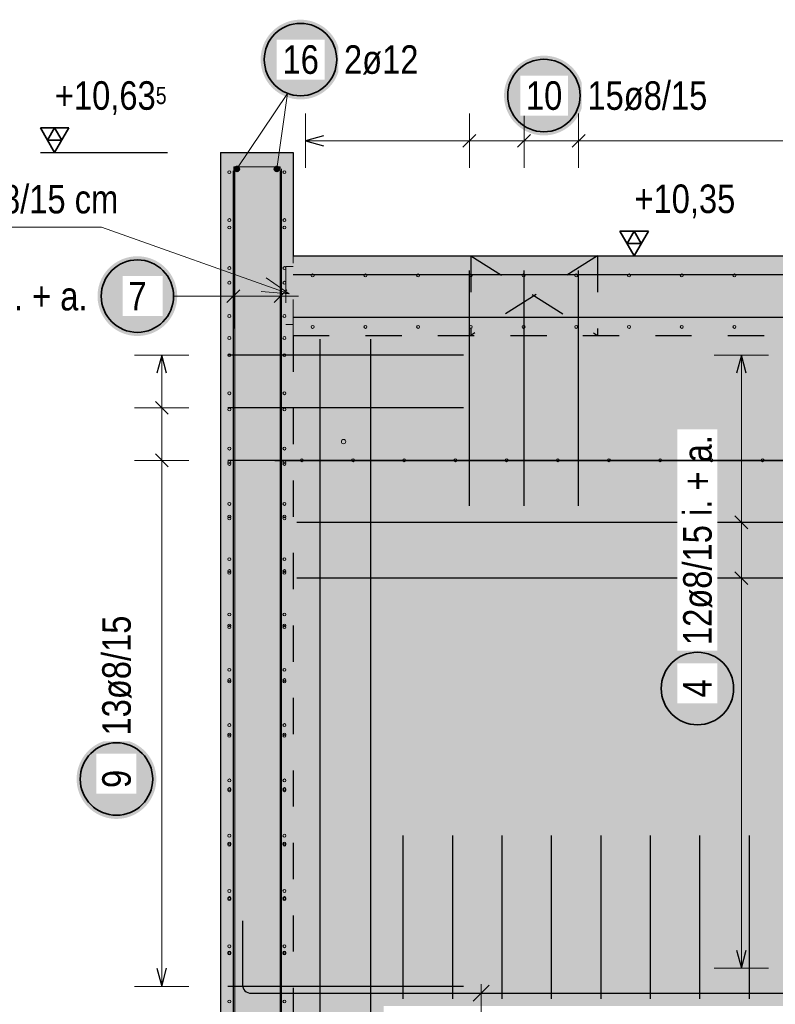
# Model space of a CAD drawing. Header units: millimetres. Extents: x -10.2 to 30.7, y 0 to 21.
# Tile 7 of 40: x 2 to 4.1, y 2.9 to 5.6. Entities that reach past the tile are written whole.
import ezdxf

# ---------------------------------------------------------------- set-up
doc = ezdxf.new("R2010")
doc.units = ezdxf.units.MM
doc.linetypes.add('HIDDEN', pattern=[0.375, 0.25, -0.125])
doc.layers.add('nplo Bewehrung', color=7, linetype='Continuous', lineweight=20)
doc.styles.add('Arial Narrow', font='ARIALN.TTF')

msp = doc.modelspace()

# ---------------------------------------------------------------- hatches: boundary and pattern name
at = {"lineweight": 50, "true_color": 0xffffff}
msp.add_hatch(color=7, dxfattribs=at).paths.add_polyline_path([(2.9312, 5.483), (2.9312, 5.4869), (2.931, 5.4907), (2.9306, 5.4945), (2.9302, 5.4984), (2.9296, 5.5022), (2.9288, 5.5059), (2.928, 5.5097), (2.927, 5.5134), (2.9258, 5.517), (2.9246, 5.5207), (2.9232, 5.5243), (2.9217, 5.5278), (2.9201, 5.5313), (2.9184, 5.5347), (2.9165, 5.538), (2.9145, 5.5413), (2.9124, 5.5446), (2.9102, 5.5477), (2.9079, 5.5508), (2.9055, 5.5538), (2.903, 5.5567), (2.9004, 5.5595), (2.8976, 5.5622), (2.8948, 5.5648), (2.8919, 5.5673), (2.8889, 5.5697), (2.8859, 5.572), (2.8827, 5.5742), (2.8795, 5.5763), (2.8762, 5.5783), (2.8729, 5.5802), (2.8694, 5.5819), (2.866, 5.5835), (2.8624, 5.585), (2.8588, 5.5864), (2.8552, 5.5877), (2.8515, 5.5888), (2.8478, 5.5898), (2.8441, 5.5906), (2.8403, 5.5914), (2.8365, 5.592), (2.8327, 5.5924), (2.8289, 5.5928), (2.8251, 5.593), (2.8212, 5.593), (2.8174, 5.593), (2.8136, 5.5928), (2.8097, 5.5924), (2.8059, 5.592), (2.8021, 5.5914), (2.7984, 5.5906), (2.7946, 5.5898), (2.7909, 5.5888), (2.7872, 5.5877), (2.7836, 5.5864), (2.78, 5.585), (2.7765, 5.5835), (2.773, 5.5819), (2.7696, 5.5802), (2.7662, 5.5783), (2.7629, 5.5763), (2.7597, 5.5742), (2.7566, 5.572), (2.7535, 5.5697), (2.7505, 5.5673), (2.7476, 5.5648), (2.7448, 5.5622), (2.7421, 5.5595), (2.7395, 5.5567), (2.737, 5.5538), (2.7345, 5.5508), (2.7322, 5.5477), (2.73, 5.5446), (2.7279, 5.5413), (2.726, 5.538), (2.7241, 5.5347), (2.7224, 5.5313), (2.7207, 5.5278), (2.7192, 5.5243), (2.7179, 5.5207), (2.7166, 5.517), (2.7155, 5.5134), (2.7145, 5.5097), (2.7136, 5.5059), (2.7129, 5.5022), (2.7123, 5.4984), (2.7118, 5.4945), (2.7115, 5.4907), (2.7113, 5.4869), (2.7112, 5.483), (2.7113, 5.4792), (2.7115, 5.4754), (2.7118, 5.4716), (2.7123, 5.4677), (2.7129, 5.4639), (2.7136, 5.4602), (2.7145, 5.4564), (2.7155, 5.4527), (2.7166, 5.4491), (2.7179, 5.4454), (2.7192, 5.4418), (2.7207, 5.4383), (2.7224, 5.4348), (2.7241, 5.4314), (2.726, 5.428), (2.7279, 5.4248), (2.73, 5.4215), (2.7322, 5.4184), (2.7345, 5.4153), (2.737, 5.4123), (2.7395, 5.4094), (2.7421, 5.4066), (2.7448, 5.4039), (2.7476, 5.4013), (2.7505, 5.3988), (2.7535, 5.3964), (2.7566, 5.3941), (2.7597, 5.3919), (2.7629, 5.3898), (2.7662, 5.3878), (2.7696, 5.3859), (2.773, 5.3842), (2.7765, 5.3826), (2.78, 5.3811), (2.7836, 5.3797), (2.7872, 5.3784), (2.7909, 5.3773), (2.7946, 5.3763), (2.7984, 5.3755), (2.8021, 5.3747), (2.8059, 5.3741), (2.8097, 5.3737), (2.8136, 5.3733), (2.8174, 5.3731), (2.8212, 5.373), (2.8251, 5.3731), (2.8289, 5.3733), (2.8327, 5.3737), (2.8365, 5.3741), (2.8403, 5.3747), (2.8441, 5.3755), (2.8478, 5.3763), (2.8515, 5.3773), (2.8552, 5.3784), (2.8588, 5.3797), (2.8624, 5.3811), (2.866, 5.3826), (2.8694, 5.3842), (2.8729, 5.3859), (2.8762, 5.3878), (2.8795, 5.3898), (2.8827, 5.3919), (2.8859, 5.3941), (2.8889, 5.3964), (2.8919, 5.3988), (2.8948, 5.4013), (2.8976, 5.4039), (2.9004, 5.4066), (2.903, 5.4094), (2.9055, 5.4123), (2.9079, 5.4153), (2.9102, 5.4184), (2.9124, 5.4215), (2.9145, 5.4248), (2.9165, 5.428), (2.9184, 5.4314), (2.9201, 5.4348), (2.9217, 5.4383), (2.9232, 5.4418), (2.9246, 5.4454), (2.9258, 5.4491), (2.927, 5.4527), (2.928, 5.4564), (2.9288, 5.4602), (2.9296, 5.4639), (2.9302, 5.4677), (2.9306, 5.4716), (2.931, 5.4754)])
at = {"lineweight": 25, "true_color": 0xffffff}
for points in [[(3.6032, 5.3838), (3.6032, 5.3876), (3.603, 5.3914), (3.6026, 5.3953), (3.6022, 5.3991), (3.6016, 5.4029), (3.6008, 5.4066), (3.6, 5.4104), (3.599, 5.4141), (3.5979, 5.4177), (3.5966, 5.4214), (3.5952, 5.425), (3.5937, 5.4285), (3.5921, 5.432), (3.5904, 5.4354), (3.5885, 5.4388), (3.5865, 5.442), (3.5844, 5.4453), (3.5822, 5.4484), (3.5799, 5.4515), (3.5775, 5.4545), (3.575, 5.4574), (3.5724, 5.4602), (3.5697, 5.4629), (3.5668, 5.4655), (3.564, 5.468), (3.561, 5.4704), (3.5579, 5.4727), (3.5548, 5.4749), (3.5515, 5.477), (3.5482, 5.479), (3.5449, 5.4809), (3.5415, 5.4826), (3.538, 5.4842), (3.5345, 5.4857), (3.5309, 5.4871), (3.5272, 5.4884), (3.5236, 5.4895), (3.5199, 5.4905), (3.5161, 5.4914), (3.5123, 5.4921), (3.5086, 5.4927), (3.5047, 5.4932), (3.5009, 5.4935), (3.4971, 5.4937), (3.4932, 5.4938), (3.4894, 5.4937), (3.4856, 5.4935), (3.4817, 5.4932), (3.4779, 5.4927), (3.4741, 5.4921), (3.4704, 5.4914), (3.4666, 5.4905), (3.4629, 5.4895), (3.4593, 5.4884), (3.4556, 5.4871), (3.452, 5.4857), (3.4485, 5.4842), (3.445, 5.4826), (3.4416, 5.4809), (3.4382, 5.479), (3.435, 5.477), (3.4317, 5.4749), (3.4286, 5.4727), (3.4255, 5.4704), (3.4225, 5.468), (3.4196, 5.4655), (3.4168, 5.4629), (3.4141, 5.4602), (3.4115, 5.4574), (3.409, 5.4545), (3.4066, 5.4515), (3.4043, 5.4484), (3.4021, 5.4453), (3.4, 5.442), (3.398, 5.4388), (3.3961, 5.4354), (3.3944, 5.432), (3.3928, 5.4285), (3.3913, 5.425), (3.3899, 5.4214), (3.3886, 5.4177), (3.3875, 5.4141), (3.3865, 5.4104), (3.3856, 5.4066), (3.3849, 5.4029), (3.3843, 5.3991), (3.3838, 5.3953), (3.3835, 5.3914), (3.3833, 5.3876), (3.3832, 5.3838), (3.3833, 5.3799), (3.3835, 5.3761), (3.3838, 5.3723), (3.3843, 5.3684), (3.3849, 5.3647), (3.3856, 5.3609), (3.3865, 5.3571), (3.3875, 5.3534), (3.3886, 5.3498), (3.3899, 5.3461), (3.3913, 5.3425), (3.3928, 5.339), (3.3944, 5.3355), (3.3961, 5.3321), (3.398, 5.3288), (3.4, 5.3255), (3.4021, 5.3222), (3.4043, 5.3191), (3.4066, 5.316), (3.409, 5.313), (3.4115, 5.3101), (3.4141, 5.3073), (3.4168, 5.3046), (3.4196, 5.302), (3.4225, 5.2995), (3.4255, 5.2971), (3.4286, 5.2948), (3.4317, 5.2926), (3.435, 5.2905), (3.4382, 5.2885), (3.4416, 5.2866), (3.445, 5.2849), (3.4485, 5.2833), (3.452, 5.2818), (3.4556, 5.2804), (3.4593, 5.2791), (3.4629, 5.278), (3.4666, 5.277), (3.4704, 5.2762), (3.4741, 5.2754), (3.4779, 5.2748), (3.4817, 5.2744), (3.4856, 5.274), (3.4894, 5.2738), (3.4932, 5.2738), (3.4971, 5.2738), (3.5009, 5.274), (3.5047, 5.2744), (3.5086, 5.2748), (3.5123, 5.2754), (3.5161, 5.2762), (3.5199, 5.277), (3.5236, 5.278), (3.5272, 5.2791), (3.5309, 5.2804), (3.5345, 5.2818), (3.538, 5.2833), (3.5415, 5.2849), (3.5449, 5.2866), (3.5482, 5.2885), (3.5515, 5.2905), (3.5548, 5.2926), (3.5579, 5.2948), (3.561, 5.2971), (3.564, 5.2995), (3.5668, 5.302), (3.5697, 5.3046), (3.5724, 5.3073), (3.575, 5.3101), (3.5775, 5.313), (3.5799, 5.316), (3.5822, 5.3191), (3.5844, 5.3222), (3.5865, 5.3255), (3.5885, 5.3288), (3.5904, 5.3321), (3.5921, 5.3355), (3.5937, 5.339), (3.5952, 5.3425), (3.5966, 5.3461), (3.5979, 5.3498), (3.599, 5.3534), (3.6, 5.3571), (3.6008, 5.3609), (3.6016, 5.3647), (3.6022, 5.3684), (3.6026, 5.3723), (3.603, 5.3761)], [(2.4809, 4.8302), (2.4808, 4.834), (2.4806, 4.8379), (2.4803, 4.8417), (2.4798, 4.8455), (2.4792, 4.8493), (2.4785, 4.8531), (2.4776, 4.8568), (2.4766, 4.8605), (2.4755, 4.8642), (2.4743, 4.8678), (2.4729, 4.8714), (2.4714, 4.8749), (2.4698, 4.8784), (2.468, 4.8818), (2.4662, 4.8852), (2.4642, 4.8885), (2.4621, 4.8917), (2.4599, 4.8949), (2.4576, 4.8979), (2.4552, 4.9009), (2.4526, 4.9038), (2.45, 4.9066), (2.4473, 4.9093), (2.4445, 4.9119), (2.4416, 4.9145), (2.4386, 4.9169), (2.4355, 4.9192), (2.4324, 4.9214), (2.4292, 4.9235), (2.4259, 4.9255), (2.4225, 4.9273), (2.4191, 4.9291), (2.4156, 4.9307), (2.4121, 4.9322), (2.4085, 4.9336), (2.4049, 4.9348), (2.4012, 4.9359), (2.3975, 4.9369), (2.3938, 4.9378), (2.39, 4.9385), (2.3862, 4.9391), (2.3824, 4.9396), (2.3786, 4.9399), (2.3747, 4.9401), (2.3709, 4.9402), (2.3671, 4.9401), (2.3632, 4.9399), (2.3594, 4.9396), (2.3556, 4.9391), (2.3518, 4.9385), (2.348, 4.9378), (2.3443, 4.9369), (2.3406, 4.9359), (2.3369, 4.9348), (2.3333, 4.9336), (2.3297, 4.9322), (2.3262, 4.9307), (2.3227, 4.9291), (2.3193, 4.9273), (2.3159, 4.9255), (2.3126, 4.9235), (2.3094, 4.9214), (2.3062, 4.9192), (2.3032, 4.9169), (2.3002, 4.9145), (2.2973, 4.9119), (2.2945, 4.9093), (2.2918, 4.9066), (2.2891, 4.9038), (2.2866, 4.9009), (2.2842, 4.8979), (2.2819, 4.8949), (2.2797, 4.8917), (2.2776, 4.8885), (2.2756, 4.8852), (2.2738, 4.8818), (2.272, 4.8784), (2.2704, 4.8749), (2.2689, 4.8714), (2.2675, 4.8678), (2.2663, 4.8642), (2.2652, 4.8605), (2.2642, 4.8568), (2.2633, 4.8531), (2.2626, 4.8493), (2.262, 4.8455), (2.2615, 4.8417), (2.2612, 4.8379), (2.261, 4.834), (2.2609, 4.8302), (2.261, 4.8264), (2.2612, 4.8225), (2.2615, 4.8187), (2.262, 4.8149), (2.2626, 4.8111), (2.2633, 4.8073), (2.2642, 4.8036), (2.2652, 4.7999), (2.2663, 4.7962), (2.2675, 4.7926), (2.2689, 4.789), (2.2704, 4.7855), (2.272, 4.782), (2.2738, 4.7786), (2.2756, 4.7752), (2.2776, 4.7719), (2.2797, 4.7687), (2.2819, 4.7655), (2.2842, 4.7625), (2.2866, 4.7595), (2.2891, 4.7566), (2.2918, 4.7538), (2.2945, 4.7511), (2.2973, 4.7485), (2.3002, 4.7459), (2.3032, 4.7435), (2.3062, 4.7412), (2.3094, 4.739), (2.3126, 4.7369), (2.3159, 4.7349), (2.3193, 4.7331), (2.3227, 4.7313), (2.3262, 4.7297), (2.3297, 4.7282), (2.3333, 4.7268), (2.3369, 4.7256), (2.3406, 4.7245), (2.3443, 4.7235), (2.348, 4.7226), (2.3518, 4.7219), (2.3556, 4.7213), (2.3594, 4.7208), (2.3632, 4.7205), (2.3671, 4.7203), (2.3709, 4.7202), (2.3747, 4.7203), (2.3786, 4.7205), (2.3824, 4.7208), (2.3862, 4.7213), (2.39, 4.7219), (2.3938, 4.7226), (2.3975, 4.7235), (2.4012, 4.7245), (2.4049, 4.7256), (2.4085, 4.7268), (2.4121, 4.7282), (2.4156, 4.7297), (2.4191, 4.7313), (2.4225, 4.7331), (2.4259, 4.7349), (2.4292, 4.7369), (2.4324, 4.739), (2.4355, 4.7412), (2.4386, 4.7435), (2.4416, 4.7459), (2.4445, 4.7485), (2.4473, 4.7511), (2.45, 4.7538), (2.4526, 4.7566), (2.4552, 4.7595), (2.4576, 4.7625), (2.4599, 4.7655), (2.4621, 4.7687), (2.4642, 4.7719), (2.4662, 4.7752), (2.468, 4.7786), (2.4698, 4.782), (2.4714, 4.7855), (2.4729, 4.789), (2.4743, 4.7926), (2.4755, 4.7962), (2.4766, 4.7999), (2.4776, 4.8036), (2.4785, 4.8073), (2.4792, 4.8111), (2.4798, 4.8149), (2.4803, 4.8187), (2.4806, 4.8225)], [(4.027, 3.7473), (4.0269, 3.7511), (4.0267, 3.7549), (4.0264, 3.7588), (4.0259, 3.7626), (4.0253, 3.7664), (4.0246, 3.7701), (4.0237, 3.7739), (4.0227, 3.7776), (4.0216, 3.7812), (4.0203, 3.7849), (4.019, 3.7885), (4.0175, 3.792), (4.0158, 3.7955), (4.0141, 3.7989), (4.0122, 3.8023), (4.0102, 3.8055), (4.0082, 3.8088), (4.006, 3.8119), (4.0036, 3.815), (4.0012, 3.818), (3.9987, 3.8209), (3.9961, 3.8237), (3.9934, 3.8264), (3.9906, 3.829), (3.9877, 3.8315), (3.9847, 3.8339), (3.9816, 3.8362), (3.9785, 3.8385), (3.9753, 3.8405), (3.972, 3.8425), (3.9686, 3.8444), (3.9652, 3.8461), (3.9617, 3.8477), (3.9582, 3.8492), (3.9546, 3.8506), (3.951, 3.8519), (3.9473, 3.853), (3.9436, 3.854), (3.9398, 3.8549), (3.9361, 3.8556), (3.9323, 3.8562), (3.9285, 3.8567), (3.9246, 3.857), (3.9208, 3.8572), (3.917, 3.8573), (3.9131, 3.8572), (3.9093, 3.857), (3.9055, 3.8567), (3.9017, 3.8562), (3.8979, 3.8556), (3.8941, 3.8549), (3.8903, 3.854), (3.8866, 3.853), (3.883, 3.8519), (3.8793, 3.8506), (3.8758, 3.8492), (3.8722, 3.8477), (3.8687, 3.8461), (3.8653, 3.8444), (3.862, 3.8425), (3.8587, 3.8405), (3.8555, 3.8385), (3.8523, 3.8362), (3.8492, 3.8339), (3.8463, 3.8315), (3.8434, 3.829), (3.8405, 3.8264), (3.8378, 3.8237), (3.8352, 3.8209), (3.8327, 3.818), (3.8303, 3.815), (3.828, 3.8119), (3.8258, 3.8088), (3.8237, 3.8055), (3.8217, 3.8023), (3.8198, 3.7989), (3.8181, 3.7955), (3.8165, 3.792), (3.815, 3.7885), (3.8136, 3.7849), (3.8123, 3.7812), (3.8112, 3.7776), (3.8102, 3.7739), (3.8094, 3.7701), (3.8086, 3.7664), (3.808, 3.7626), (3.8076, 3.7588), (3.8072, 3.7549), (3.807, 3.7511), (3.807, 3.7473), (3.807, 3.7434), (3.8072, 3.7396), (3.8076, 3.7358), (3.808, 3.7319), (3.8086, 3.7282), (3.8094, 3.7244), (3.8102, 3.7206), (3.8112, 3.7169), (3.8123, 3.7133), (3.8136, 3.7096), (3.815, 3.7061), (3.8165, 3.7025), (3.8181, 3.699), (3.8198, 3.6956), (3.8217, 3.6923), (3.8237, 3.689), (3.8258, 3.6857), (3.828, 3.6826), (3.8303, 3.6795), (3.8327, 3.6766), (3.8352, 3.6737), (3.8378, 3.6708), (3.8405, 3.6681), (3.8434, 3.6655), (3.8463, 3.663), (3.8492, 3.6606), (3.8523, 3.6583), (3.8555, 3.6561), (3.8587, 3.654), (3.862, 3.652), (3.8653, 3.6501), (3.8687, 3.6484), (3.8722, 3.6468), (3.8758, 3.6453), (3.8793, 3.6439), (3.883, 3.6426), (3.8866, 3.6415), (3.8903, 3.6405), (3.8941, 3.6397), (3.8979, 3.6389), (3.9017, 3.6383), (3.9055, 3.6379), (3.9093, 3.6375), (3.9131, 3.6373), (3.917, 3.6373), (3.9208, 3.6373), (3.9246, 3.6375), (3.9285, 3.6379), (3.9323, 3.6383), (3.9361, 3.6389), (3.9398, 3.6397), (3.9436, 3.6405), (3.9473, 3.6415), (3.951, 3.6426), (3.9546, 3.6439), (3.9582, 3.6453), (3.9617, 3.6468), (3.9652, 3.6484), (3.9686, 3.6501), (3.972, 3.652), (3.9753, 3.654), (3.9785, 3.6561), (3.9816, 3.6583), (3.9847, 3.6606), (3.9877, 3.663), (3.9906, 3.6655), (3.9934, 3.6681), (3.9961, 3.6708), (3.9987, 3.6737), (4.0012, 3.6766), (4.0036, 3.6795), (4.006, 3.6826), (4.0082, 3.6857), (4.0102, 3.689), (4.0122, 3.6923), (4.0141, 3.6956), (4.0158, 3.699), (4.0175, 3.7025), (4.019, 3.7061), (4.0203, 3.7096), (4.0216, 3.7133), (4.0227, 3.7169), (4.0237, 3.7206), (4.0246, 3.7244), (4.0253, 3.7282), (4.0259, 3.7319), (4.0264, 3.7358), (4.0267, 3.7396)], [(2.4232, 3.4975), (2.4231, 3.5014), (2.4229, 3.5052), (2.4226, 3.509), (2.4221, 3.5129), (2.4215, 3.5166), (2.4208, 3.5204), (2.4199, 3.5242), (2.4189, 3.5279), (2.4178, 3.5315), (2.4165, 3.5352), (2.4152, 3.5387), (2.4137, 3.5423), (2.412, 3.5458), (2.4103, 3.5492), (2.4084, 3.5525), (2.4065, 3.5558), (2.4044, 3.5591), (2.4022, 3.5622), (2.3999, 3.5653), (2.3974, 3.5682), (2.3949, 3.5711), (2.3923, 3.574), (2.3896, 3.5767), (2.3868, 3.5793), (2.3839, 3.5818), (2.3809, 3.5842), (2.3778, 3.5865), (2.3747, 3.5887), (2.3715, 3.5908), (2.3682, 3.5928), (2.3648, 3.5947), (2.3614, 3.5964), (2.3579, 3.598), (2.3544, 3.5995), (2.3508, 3.6009), (2.3472, 3.6022), (2.3435, 3.6033), (2.3398, 3.6043), (2.336, 3.6051), (2.3323, 3.6059), (2.3285, 3.6065), (2.3247, 3.6069), (2.3208, 3.6073), (2.317, 3.6075), (2.3132, 3.6075), (2.3093, 3.6075), (2.3055, 3.6073), (2.3017, 3.6069), (2.2979, 3.6065), (2.2941, 3.6059), (2.2903, 3.6051), (2.2866, 3.6043), (2.2829, 3.6033), (2.2792, 3.6022), (2.2756, 3.6009), (2.272, 3.5995), (2.2684, 3.598), (2.265, 3.5964), (2.2615, 3.5947), (2.2582, 3.5928), (2.2549, 3.5908), (2.2517, 3.5887), (2.2485, 3.5865), (2.2455, 3.5842), (2.2425, 3.5818), (2.2396, 3.5793), (2.2368, 3.5767), (2.234, 3.574), (2.2314, 3.5711), (2.2289, 3.5682), (2.2265, 3.5653), (2.2242, 3.5622), (2.222, 3.5591), (2.2199, 3.5558), (2.2179, 3.5525), (2.2161, 3.5492), (2.2143, 3.5458), (2.2127, 3.5423), (2.2112, 3.5387), (2.2098, 3.5352), (2.2086, 3.5315), (2.2074, 3.5279), (2.2064, 3.5242), (2.2056, 3.5204), (2.2048, 3.5166), (2.2042, 3.5129), (2.2038, 3.509), (2.2034, 3.5052), (2.2032, 3.5014), (2.2032, 3.4975), (2.2032, 3.4937), (2.2034, 3.4899), (2.2038, 3.486), (2.2042, 3.4822), (2.2048, 3.4784), (2.2056, 3.4747), (2.2064, 3.4709), (2.2074, 3.4672), (2.2086, 3.4635), (2.2098, 3.4599), (2.2112, 3.4563), (2.2127, 3.4528), (2.2143, 3.4493), (2.2161, 3.4459), (2.2179, 3.4425), (2.2199, 3.4393), (2.222, 3.436), (2.2242, 3.4329), (2.2265, 3.4298), (2.2289, 3.4268), (2.2314, 3.4239), (2.234, 3.4211), (2.2368, 3.4184), (2.2396, 3.4158), (2.2425, 3.4133), (2.2455, 3.4109), (2.2485, 3.4085), (2.2517, 3.4063), (2.2549, 3.4043), (2.2582, 3.4023), (2.2615, 3.4004), (2.265, 3.3987), (2.2684, 3.3971), (2.272, 3.3956), (2.2756, 3.3942), (2.2792, 3.3929), (2.2829, 3.3918), (2.2866, 3.3908), (2.2903, 3.3899), (2.2941, 3.3892), (2.2979, 3.3886), (2.3017, 3.3881), (2.3055, 3.3878), (2.3093, 3.3876), (2.3132, 3.3875), (2.317, 3.3876), (2.3208, 3.3878), (2.3247, 3.3881), (2.3285, 3.3886), (2.3323, 3.3892), (2.336, 3.3899), (2.3398, 3.3908), (2.3435, 3.3918), (2.3472, 3.3929), (2.3508, 3.3942), (2.3544, 3.3956), (2.3579, 3.3971), (2.3614, 3.3987), (2.3648, 3.4004), (2.3682, 3.4023), (2.3715, 3.4043), (2.3747, 3.4063), (2.3778, 3.4085), (2.3809, 3.4109), (2.3839, 3.4133), (2.3868, 3.4158), (2.3896, 3.4184), (2.3923, 3.4211), (2.3949, 3.4239), (2.3974, 3.4268), (2.3999, 3.4298), (2.4022, 3.4329), (2.4044, 3.436), (2.4065, 3.4393), (2.4084, 3.4425), (2.4103, 3.4459), (2.412, 3.4493), (2.4137, 3.4528), (2.4152, 3.4563), (2.4165, 3.4599), (2.4178, 3.4635), (2.4189, 3.4672), (2.4199, 3.4709), (2.4208, 3.4747), (2.4215, 3.4784), (2.4221, 3.4822), (2.4226, 3.486), (2.4229, 3.4899)]]:
    msp.add_hatch(color=7, dxfattribs=at).paths.add_polyline_path(points)
at = {"lineweight": 13, "true_color": 0xd7ffd7}
for points in [[(2.6008, 4.7213), (2.8008, 4.7213), (2.8008, 5.2263), (2.6008, 5.2263)], [(5.0008, 4.7213), (5.0008, 4.9413), (2.8008, 4.9413), (2.8008, 4.7213)], [(4.2508, 1.3263), (5.0008, 1.3263), (5.0008, 4.7213), (2.6008, 4.7213), (2.6008, 1.3263), (3.0508, 1.3263), (3.0508, 2.8713), (4.2508, 2.8713)]]:
    msp.add_hatch(color=254, dxfattribs=at).paths.add_polyline_path(points)

# ---------------------------------------------------------------- linework, layer by layer
at = {"color": 5, "linetype": 'Continuous', "lineweight": 18}
for p, q in [((2.6458, 5.1813), (2.7851, 5.3898)), ((2.7558, 5.1813), (2.7851, 5.3898)), ((2.8348, 5.3338), (2.8348, 5.1838)), ((3.2874, 5.3338), (3.2874, 5.1838)), ((3.4383, 5.3338), (3.4383, 5.1838)), ((3.5891, 5.3338), (3.5891, 5.1838)), ((2.8348, 5.2588), (4.9468, 5.2588)), ((2.2721, 5.0205), (1.0986, 5.0205)), ((2.2721, 5.0205), (2.7902, 4.8366)), ((2.6358, 4.7552), (2.6358, 4.9052)), ((2.7658, 4.7552), (2.7658, 4.9052)), ((2.7262, 4.8807), (2.7902, 4.8366)), ((2.7902, 4.8366), (2.7128, 4.8428)), ((2.4709, 4.8302), (2.5858, 4.8302)), ((2.8158, 4.8302), (2.5858, 4.8302)), ((2.5132, 4.6673), (2.3632, 4.6673)), ((2.4382, 2.9253), (2.4382, 4.6673)), ((4.1132, 4.6673), (3.9632, 4.6673)), ((4.0382, 2.9753), (4.0382, 4.6673)), ((2.3632, 4.5222), (2.5132, 4.5222)), ((2.3632, 4.377), (2.5132, 4.377)), ((3.9632, 4.2059), (4.1132, 4.2059)), ((3.9632, 4.0521), (4.1132, 4.0521)), ((3.9632, 2.9753), (4.1132, 2.9753)), ((2.3632, 2.9253), (2.5132, 2.9253)), ((3.3202, 2.8127), (3.3202, 2.9313))]:
    msp.add_line(p, q, dxfattribs=at)
at = {"color": 2, "linetype": 'Continuous', "lineweight": 35}
for p, q in [((2.1817, 5.2945), (2.103, 5.2945)), ((2.103, 5.2945), (2.1424, 5.2263)), ((2.1424, 5.2945), (2.1227, 5.2604)), ((2.1424, 5.2263), (2.1817, 5.2945)), ((2.1621, 5.2604), (2.1424, 5.2945)), ((2.1227, 5.2604), (2.1621, 5.2604)), ((3.7817, 5.0095), (3.703, 5.0095)), ((3.703, 5.0095), (3.7424, 4.9413)), ((3.7424, 5.0095), (3.7227, 4.9754)), ((3.7424, 4.9413), (3.7817, 5.0095)), ((3.7621, 4.9754), (3.7424, 5.0095)), ((3.7227, 4.9754), (3.7621, 4.9754))]:
    msp.add_line(p, q, dxfattribs=at)
at = {"color": 3, "linetype": 'Continuous', "lineweight": 25}
for p, q in [((2.8848, 5.2722), (2.8348, 5.2588)), ((3.3051, 5.2764), (3.2697, 5.2411)), ((3.4559, 5.2764), (3.4206, 5.2411)), ((3.6068, 5.2764), (3.5714, 5.2411)), ((2.8348, 5.2588), (2.8848, 5.2454)), ((2.103, 5.2263), (2.4544, 5.2263)), ((2.6008, 5.2263), (2.6008, 4.7213)), ((2.6008, 5.2263), (2.8008, 5.2263)), ((2.8008, 5.2263), (2.8008, 4.9413)), ((2.6358, 1.7613), (2.6358, 5.1763)), ((2.7658, 1.7613), (2.7658, 5.1763)), ((2.8008, 4.9413), (5.0008, 4.9413)), ((3.703, 4.9413), (4.0172, 4.9413)), ((3.2874, 4.2513), (3.2874, 4.9013)), ((3.4383, 4.2513), (3.4383, 4.9013)), ((3.5891, 4.2513), (3.5891, 4.9013)), ((2.8008, 4.8903), (4.9508, 4.8903)), ((2.6182, 4.8125), (2.6535, 4.8479)), ((2.7482, 4.8125), (2.7835, 4.8479)), ((2.8008, 4.7723), (4.9508, 4.7723)), ((2.6008, 4.7213), (2.6008, 1.3263)), ((2.8758, 1.7613), (2.8758, 4.7113)), ((3.0158, 1.7613), (3.0158, 4.7113)), ((2.4382, 4.6673), (2.4248, 4.6173)), ((2.4516, 4.6173), (2.4382, 4.6673)), ((3.2708, 4.6673), (2.6208, 4.6673)), ((4.0382, 4.6673), (4.0248, 4.6173)), ((4.0516, 4.6173), (4.0382, 4.6673)), ((2.4205, 4.5398), (2.4559, 4.5045)), ((3.2708, 4.5222), (2.6208, 4.5222)), ((2.4205, 4.3947), (2.4559, 4.3593)), ((3.2708, 4.377), (2.6208, 4.377)), ((4.0205, 4.2236), (4.0559, 4.1882)), ((4.7908, 4.2059), (2.8108, 4.2059)), ((4.7908, 4.0521), (2.8108, 4.0521)), ((4.0205, 4.0697), (4.0559, 4.0344)), ((3.1048, 2.8913), (3.1048, 3.3413)), ((3.2413, 2.8913), (3.2413, 3.3413)), ((3.3778, 2.8913), (3.3778, 3.3413)), ((3.5143, 2.8913), (3.5143, 3.3413)), ((3.6508, 2.8913), (3.6508, 3.3413)), ((3.7873, 2.8913), (3.7873, 3.3413)), ((3.9238, 2.8913), (3.9238, 3.3413)), ((4.0603, 2.8913), (4.0603, 3.3413)), ((2.6608, 3.1063), (2.6608, 2.9303)), ((4.0248, 3.0253), (4.0382, 2.9753)), ((4.0382, 2.9753), (4.0516, 3.0253)), ((2.4248, 2.9753), (2.4382, 2.9253)), ((2.4382, 2.9253), (2.4516, 2.9753)), ((3.2708, 2.9253), (2.6208, 2.9253)), ((3.3423, 2.9284), (3.2981, 2.8842)), ((2.6848, 2.9063), (4.7608, 2.9063))]:
    msp.add_line(p, q, dxfattribs=at)
at = {"color": 5, "linetype": 'HIDDEN', "lineweight": 18, "ltscale": 0.25}
for p, q in [((2.8008, 4.7213), (2.8008, 4.9413)), ((2.8008, 4.9119), (2.7808, 4.9119)), ((2.7808, 4.9119), (2.7808, 4.7519)), ((2.7808, 4.7519), (2.8008, 4.7519))]:
    msp.add_line(p, q, dxfattribs=at)
at = {"color": 3, "linetype": 'HIDDEN', "lineweight": 25, "ltscale": 0.25}
for p, q in [((3.291, 4.9413), (3.291, 4.7213)), ((3.291, 4.9413), (3.641, 4.7213)), ((3.641, 4.9413), (3.291, 4.7213)), ((3.641, 4.9413), (3.641, 4.7213)), ((2.8008, 4.7213), (4.8008, 4.7213)), ((2.8008, 4.7213), (2.8008, 1.3263))]:
    msp.add_line(p, q, dxfattribs=at)
at = {"color": 2, "linetype": 'Continuous', "lineweight": 35}
for centre in [(2.8212, 5.483), (3.4932, 5.3838), (2.3709, 4.8302), (3.917, 3.7473), (2.3132, 3.4975)]:
    msp.add_circle(centre, 0.1, dxfattribs=at)
at = {"color": 4, "linetype": 'Continuous', "lineweight": 50}
for centre, radius in [((2.6458, 5.1813), 0.006), ((2.6458, 5.1813), 0.006), ((2.6458, 5.1813), 0.0054), ((2.6458, 5.1813), 0.0042), ((2.6458, 5.1813), 0.003), ((2.6458, 5.1813), 0.0018), ((2.6458, 5.1813), 0.0006), ((2.7558, 5.1813), 0.006), ((2.7558, 5.1813), 0.006), ((2.7558, 5.1813), 0.0054), ((2.7558, 5.1813), 0.0042), ((2.7558, 5.1813), 0.003), ((2.7558, 5.1813), 0.0018), ((2.7558, 5.1813), 0.0006)]:
    msp.add_circle(centre, radius, dxfattribs=at)
at = {"color": 3, "linetype": 'Continuous', "lineweight": 25}
msp.add_arc((2.6848, 2.9303), 0.024, 180, 270, dxfattribs=at)
at = {"layer": 'nplo Bewehrung', "color": 9, "linetype": 'Continuous', "lineweight": 0}
for p, q in [((2.6368, 4.7413), (2.6368, 5.1873)), ((2.6368, 5.1873), (2.7648, 5.1873)), ((2.6368, 4.7413), (2.6368, 5.1873)), ((2.6368, 5.1873), (2.7648, 5.1873)), ((2.6398, 1.7613), (2.6398, 5.1813)), ((2.7648, 5.1873), (2.7648, 4.7413)), ((2.7648, 5.1873), (2.7648, 4.7413)), ((2.7687, 1.7613), (2.7687, 5.1813))]:
    msp.add_line(p, q, dxfattribs=at)
for centre, radius in [((2.6248, 5.1723), 0.004), ((2.6248, 5.1723), 0.004), ((2.6248, 5.1723), 0.004), ((2.6248, 5.1723), 0.004), ((2.7768, 5.1723), 0.004), ((2.7768, 5.1723), 0.004), ((2.7768, 5.1723), 0.004), ((2.7768, 5.1723), 0.004), ((2.6248, 5.04), 0.004), ((2.6248, 5.04), 0.004), ((2.7768, 5.04), 0.004), ((2.7768, 5.04), 0.004), ((2.6248, 5.0197), 0.004), ((2.6248, 5.0197), 0.004), ((2.7768, 5.0197), 0.004), ((2.7768, 5.0197), 0.004), ((2.6248, 4.9077), 0.004), ((2.6248, 4.9077), 0.004), ((2.7768, 4.9077), 0.004), ((2.7768, 4.9077), 0.004), ((2.8548, 4.8873), 0.004), ((2.8548, 4.8873), 0.004), ((3.0004, 4.8873), 0.004), ((3.0004, 4.8873), 0.004), ((3.1459, 4.8873), 0.004), ((3.1459, 4.8873), 0.004), ((3.2915, 4.8873), 0.004), ((3.2915, 4.8873), 0.004), ((3.437, 4.8873), 0.004), ((3.437, 4.8873), 0.004), ((3.5825, 4.8873), 0.004), ((3.5825, 4.8873), 0.004), ((3.7281, 4.8873), 0.004), ((3.7281, 4.8873), 0.004), ((3.8736, 4.8873), 0.004), ((3.8736, 4.8873), 0.004), ((4.0191, 4.8873), 0.004), ((4.0191, 4.8873), 0.004), ((2.6248, 4.8671), 0.004), ((2.6248, 4.8671), 0.004), ((2.7768, 4.8671), 0.004), ((2.7768, 4.8671), 0.004), ((2.6248, 4.7753), 0.004), ((2.6248, 4.7753), 0.004), ((2.7768, 4.7753), 0.004), ((2.7768, 4.7753), 0.004), ((2.8548, 4.7453), 0.004), ((2.8548, 4.7453), 0.004), ((3.0004, 4.7453), 0.004), ((3.0004, 4.7453), 0.004), ((3.1459, 4.7453), 0.004), ((3.1459, 4.7453), 0.004), ((3.2915, 4.7453), 0.004), ((3.2915, 4.7453), 0.004), ((3.437, 4.7453), 0.004), ((3.437, 4.7453), 0.004), ((3.5825, 4.7453), 0.004), ((3.5825, 4.7453), 0.004), ((3.7281, 4.7453), 0.004), ((3.7281, 4.7453), 0.004), ((3.8736, 4.7453), 0.004), ((3.8736, 4.7453), 0.004), ((4.0191, 4.7453), 0.004), ((4.0191, 4.7453), 0.004), ((2.6248, 4.7146), 0.004), ((2.6248, 4.7146), 0.004), ((2.7768, 4.7146), 0.004), ((2.7768, 4.7146), 0.004), ((2.6248, 4.6673), 0.004), ((2.6248, 4.6673), 0.004), ((2.7768, 4.6673), 0.004), ((2.7768, 4.6673), 0.004), ((2.6248, 4.562), 0.004), ((2.6248, 4.562), 0.004), ((2.7768, 4.562), 0.004), ((2.7768, 4.562), 0.004), ((2.6248, 4.5172), 0.004), ((2.6248, 4.5172), 0.004), ((2.7768, 4.5172), 0.004), ((2.7768, 4.5172), 0.004), ((2.94, 4.4288), 0.006), ((2.94, 4.4288), 0.006), ((2.6248, 4.4094), 0.004), ((2.6248, 4.4094), 0.004), ((2.7768, 4.4094), 0.004), ((2.7768, 4.4094), 0.004), ((2.6248, 4.3723), 0.004), ((2.6248, 4.3723), 0.004), ((2.7768, 4.3723), 0.004), ((2.7768, 4.3723), 0.004), ((2.8248, 4.3773), 0.004), ((2.8248, 4.3773), 0.004), ((2.9662, 4.3773), 0.004), ((2.9662, 4.3773), 0.004), ((3.1075, 4.3773), 0.004), ((3.1075, 4.3773), 0.004), ((3.2488, 4.3773), 0.004), ((3.2488, 4.3773), 0.004), ((3.3902, 4.3773), 0.004), ((3.3902, 4.3773), 0.004), ((3.5315, 4.3773), 0.004), ((3.5315, 4.3773), 0.004), ((3.6728, 4.3773), 0.004), ((3.6728, 4.3773), 0.004), ((3.8142, 4.3773), 0.004), ((3.8142, 4.3773), 0.004), ((4.0968, 4.3773), 0.004), ((4.0968, 4.3773), 0.004), ((2.6248, 4.3671), 0.004), ((2.6248, 4.3671), 0.004), ((2.7768, 4.3671), 0.004), ((2.7768, 4.3671), 0.004), ((2.6248, 4.2568), 0.004), ((2.6248, 4.2568), 0.004), ((2.7768, 4.2568), 0.004), ((2.7768, 4.2568), 0.004), ((2.6248, 4.2219), 0.004), ((2.6248, 4.2219), 0.004), ((2.6248, 4.217), 0.004), ((2.6248, 4.217), 0.004), ((2.7768, 4.2219), 0.004), ((2.7768, 4.2219), 0.004), ((2.7768, 4.217), 0.004), ((2.7768, 4.217), 0.004), ((2.6248, 4.1042), 0.004), ((2.6248, 4.1042), 0.004), ((2.7768, 4.1042), 0.004), ((2.7768, 4.1042), 0.004), ((2.6248, 4.0715), 0.004), ((2.6248, 4.0715), 0.004), ((2.6248, 4.0669), 0.004), ((2.6248, 4.0669), 0.004), ((2.7768, 4.0715), 0.004), ((2.7768, 4.0715), 0.004), ((2.7768, 4.0669), 0.004), ((2.7768, 4.0669), 0.004), ((2.6248, 3.9516), 0.004), ((2.6248, 3.9516), 0.004), ((2.7768, 3.9516), 0.004), ((2.7768, 3.9516), 0.004), ((2.6248, 3.9211), 0.004), ((2.6248, 3.9211), 0.004), ((2.6248, 3.9168), 0.004), ((2.6248, 3.9168), 0.004), ((2.7768, 3.9211), 0.004), ((2.7768, 3.9211), 0.004), ((2.7768, 3.9168), 0.004), ((2.7768, 3.9168), 0.004), ((2.6248, 3.799), 0.004), ((2.6248, 3.799), 0.004), ((2.7768, 3.799), 0.004), ((2.7768, 3.799), 0.004), ((2.6248, 3.7707), 0.004), ((2.6248, 3.7707), 0.004), ((2.6248, 3.7667), 0.004), ((2.6248, 3.7667), 0.004), ((2.7768, 3.7707), 0.004), ((2.7768, 3.7707), 0.004), ((2.7768, 3.7667), 0.004), ((2.7768, 3.7667), 0.004), ((2.6248, 3.6464), 0.004), ((2.6248, 3.6464), 0.004), ((2.7768, 3.6464), 0.004), ((2.7768, 3.6464), 0.004), ((2.6248, 3.6203), 0.004), ((2.6248, 3.6203), 0.004), ((2.6248, 3.6166), 0.004), ((2.6248, 3.6166), 0.004), ((2.7768, 3.6203), 0.004), ((2.7768, 3.6203), 0.004), ((2.7768, 3.6166), 0.004), ((2.7768, 3.6166), 0.004), ((2.6248, 3.4938), 0.004), ((2.6248, 3.4938), 0.004), ((2.7768, 3.4938), 0.004), ((2.7768, 3.4938), 0.004), ((2.6248, 3.4699), 0.004), ((2.6248, 3.4699), 0.004), ((2.6248, 3.4665), 0.004), ((2.6248, 3.4665), 0.004), ((2.7768, 3.4699), 0.004), ((2.7768, 3.4699), 0.004), ((2.7768, 3.4665), 0.004), ((2.7768, 3.4665), 0.004), ((2.6248, 3.3412), 0.004), ((2.6248, 3.3412), 0.004), ((2.7768, 3.3412), 0.004), ((2.7768, 3.3412), 0.004), ((2.6248, 3.3194), 0.004), ((2.6248, 3.3194), 0.004), ((2.6248, 3.3164), 0.004), ((2.6248, 3.3164), 0.004), ((2.7768, 3.3194), 0.004), ((2.7768, 3.3194), 0.004), ((2.7768, 3.3164), 0.004), ((2.7768, 3.3164), 0.004), ((2.6248, 3.1886), 0.004), ((2.6248, 3.1886), 0.004), ((2.7768, 3.1886), 0.004), ((2.7768, 3.1886), 0.004), ((2.6248, 3.169), 0.004), ((2.6248, 3.169), 0.004), ((2.6248, 3.1663), 0.004), ((2.6248, 3.1663), 0.004), ((2.7768, 3.169), 0.004), ((2.7768, 3.169), 0.004), ((2.7768, 3.1663), 0.004), ((2.7768, 3.1663), 0.004), ((2.6248, 3.0361), 0.004), ((2.6248, 3.0361), 0.004), ((2.6248, 3.0186), 0.004), ((2.6248, 3.0186), 0.004), ((2.6248, 3.0162), 0.004), ((2.6248, 3.0162), 0.004), ((2.7768, 3.0361), 0.004), ((2.7768, 3.0361), 0.004), ((2.7768, 3.0186), 0.004), ((2.7768, 3.0186), 0.004), ((2.7768, 3.0162), 0.004), ((2.7768, 3.0162), 0.004), ((2.6248, 2.8835), 0.004), ((2.6248, 2.8835), 0.004), ((2.7768, 2.8835), 0.004), ((2.7768, 2.8835), 0.004)]:
    msp.add_circle(centre, radius, dxfattribs=at)

# ---------------------------------------------------------------- texts
at = {"color": 2, "lineweight": 35, "style": 'Arial Narrow'}
msp.add_text('Rückbiegeanschluß ø 8/15 cm', height=0.07875, dxfattribs=at).set_placement((1.0997, 5.0585))
at = {"color": 2, "lineweight": 35, "char_height": 0.07875, "attachment_point": 1, "line_spacing_factor": 0.9, "style": 'Arial Narrow', "bg_fill": 3, "box_fill_scale": 1.2, "bg_fill_color": 256, "bg_fill_true_color": 13158600, "bg_fill_transparency": 0}
for s, insert in [('2ø12', (2.9412, 5.5224)), ('15ø8/15', (3.6132, 5.4231))]:
    msp.add_mtext(s, dxfattribs=dict(at, insert=insert))
at = {"color": 2, "lineweight": 35, "char_height": 0.07875, "attachment_point": 1, "line_spacing_factor": 0.9, "style": 'Arial Narrow'}
for s, insert in [(' +10,63{\\A1;\\H.6x;\\S5;}', (2.118, 5.4232)), (' +10,35', (3.718, 5.1382))]:
    msp.add_mtext(s, dxfattribs=dict(at, insert=insert))
at = {"color": 2, "lineweight": 35, "insert": (2.2738, 3.6175), "char_height": 0.07875, "attachment_point": 1, "rotation": 90, "line_spacing_factor": 0.9, "style": 'Arial Narrow', "bg_fill": 3, "box_fill_scale": 1.2, "bg_fill_color": 256, "bg_fill_true_color": 13158600, "bg_fill_transparency": 0}
msp.add_mtext('13ø8/15', dxfattribs=at)

# ---------------------------------------------------------------- next in the draw order: texts
at = {"color": 2, "lineweight": 35, "attachment_point": 1, "line_spacing_factor": 0.9, "style": 'Arial Narrow', "bg_fill": 3, "box_fill_scale": 1.2, "bg_fill_color": 256, "bg_fill_true_color": 13158600, "bg_fill_transparency": 0}
for s, insert, char_height in [('16', (2.7716, 5.5224), 0.07875), ('10', (3.4436, 5.4231), 0.07875), ('2ø12i. + a.', (1.8044, 4.8696), 0.07875), ('7', (2.3461, 4.8696), 0.0788)]:
    msp.add_mtext(s, dxfattribs=dict(at, insert=insert, char_height=char_height))
at = {"color": 2, "lineweight": 35, "attachment_point": 1, "rotation": 90, "line_spacing_factor": 0.9, "style": 'Arial Narrow', "bg_fill": 3, "box_fill_scale": 1.2, "bg_fill_color": 256, "bg_fill_true_color": 13158600, "bg_fill_transparency": 0}
for s, insert, char_height in [('12ø8/15 i. + a.', (3.8776, 3.8673), 0.07875), ('4', (3.8776, 3.7225), 0.0788), ('9', (2.2738, 3.4727), 0.0788)]:
    msp.add_mtext(s, dxfattribs=dict(at, insert=insert, char_height=char_height))

# ---------------------------------------------------------------- next in the draw order: linework, layer by layer
at = {"layer": 'nplo Bewehrung', "color": 9, "linetype": 'Continuous', "lineweight": 0}
for p, q in [((2.7508, 4.3753), (4.9008, 4.3753)), ((2.8108, 4.3773), (4.7908, 4.3773))]:
    msp.add_line(p, q, dxfattribs=at)
msp.add_circle((3.9555, 4.3773), 0.004, dxfattribs=at)
msp.add_circle((3.9555, 4.3773), 0.004, dxfattribs=at)

doc.saveas('drawing.dxf')
